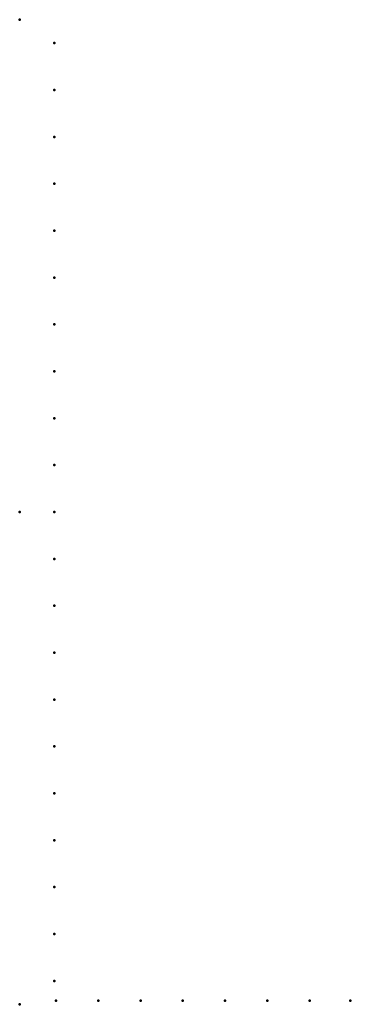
# Model space of a CAD drawing. Header units: millimetres. Extents: x 0 to 268, y -400 to 400.
import ezdxf

# ---------------------------------------------------------------- set-up
doc = ezdxf.new("R2010")
doc.units = ezdxf.units.MM
doc.layers.add('ConnectionPoints', color=7, linetype='Continuous', lineweight=50)

msp = doc.modelspace()

# ---------------------------------------------------------------- linework, layer by layer
at = {"layer": 'ConnectionPoints'}
for p in [(0, 400, 70), (28, 381, 70), (28, 342.9, 70), (28, 304.8, 70), (28, 266.7, 70), (28, 228.6, 70), (28, 190.5, 70), (28, 152.4, 70), (28, 114.3, 70), (28, 76.2, 70), (28, 38.1, 70), (0, 0), (0, 0, 70), (0, 0, 70), (0, 0, 70), (28, 0, 70), (28, -38.1, 70), (28, -76.2, 70), (28, -114.3, 70), (28, -152.4, 70), (28, -190.5, 70), (28, -228.6, 70), (28, -266.7, 70), (28, -304.8, 70), (28, -342.9, 70), (28, -381, 70), (0, -400, 70), (29.5, -397, 70), (63.83, -397, 70), (98.16, -397, 70), (132.49, -397, 70), (166.82, -397, 70), (201.15, -397, 70), (235.48, -397, 70), (268.5, -397, 70)]:
    msp.add_point(p, dxfattribs=at)
at = {"layer": 'ConnectionPoints', "extrusion": (0, 1.22465e-16, -1)}
for p in [(28, 381, 70), (28, 342.9, 70), (28, 304.8, 70), (28, 266.7, 70), (28, 228.6, 70), (28, 190.5, 70), (28, 152.4, 70), (28, 114.3, 70), (28, 76.2, 70), (28, 38.1, 70), (0, 0, 70), (0, 0, 70), (28, 0, 70), (28, -38.1, 70), (28, -76.2, 70), (28, -114.3, 70), (28, -152.4, 70), (28, -190.5, 70), (28, -228.6, 70), (28, -266.7, 70), (28, -304.8, 70), (28, -342.9, 70), (28, -381, 70), (29.5, -397, 70), (63.83, -397, 70), (98.16, -397, 70), (132.49, -397, 70), (166.82, -397, 70), (201.15, -397, 70), (235.48, -397, 70), (268.5, -397, 70)]:
    msp.add_point(p, dxfattribs=at)
at = {"layer": 'ConnectionPoints', "extrusion": (-1.49976e-32, -1.22465e-16, -1)}
msp.add_point((0, 0), dxfattribs=at)

doc.saveas('drawing.dxf')
